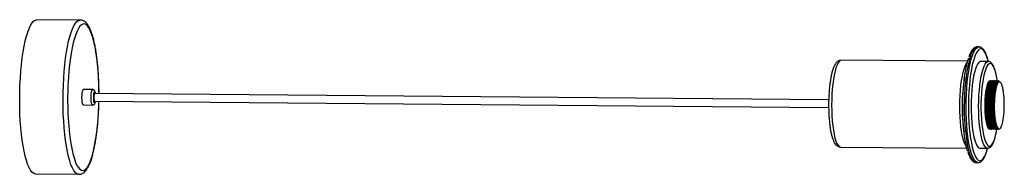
# Model space of a CAD drawing. Header units: millimetres. Extents: x -33 to 477, y -40 to 40.
import ezdxf

# ---------------------------------------------------------------- set-up
doc = ezdxf.new("R2010")
doc.units = ezdxf.units.MM

msp = doc.modelspace()

# ---------------------------------------------------------------- linework, layer by layer
at = {"color": 7, "linetype": 'Continuous', "lineweight": 25}
for p, q in [((-1.61, 40.02), (-24.08, 40.21)), ((464.3, 26.07), (463.32, 26.07)), ((458.38, 18.62), (392.92, 19.17)), ((469.12, 18.53), (465.21, 18.56)), ((470.49, 8.51), (470.37, 8.51)), ((471.47, 8.5), (471.35, 8.51)), ((472.45, 8.5), (472.32, 8.5)), ((473.42, 8.49), (473.3, 8.49)), ((474.4, 8.48), (474.28, 8.48)), ((474.95, 7.93), (474.7, 7.94)), ((4.92, 3.96), (0.03, 4)), ((386.39, -1.28), (5.88, 1.95)), ((-0.03, -4), (4.85, -4.04)), ((5.84, -2.05), (386.36, -5.27)), ((470.65, -16.49), (470.77, -16.49)), ((471.62, -16.5), (471.75, -16.5)), ((472.6, -16.51), (472.72, -16.51)), ((473.58, -16.51), (473.7, -16.51)), ((392.54, -25.83), (457.99, -26.38)), ((464.83, -26.44), (468.74, -26.47)), ((462.81, -33.92), (463.79, -33.93)), ((-24.76, -39.79), (-2.29, -39.98)), ((-2.25, -39.98), (-2.29, -39.98))]:
    msp.add_line(p, q, dxfattribs=at)
at = {"color": 8, "linetype": 'Continuous', "lineweight": 25}
for p, q in [((-8.1, 0.46), (-8.11, -1.31)), ((-8.11, -1.31), (-8.11, -2.43))]:
    msp.add_line(p, q, dxfattribs=at)
at = {"color": 7, "linetype": 'Continuous', "lineweight": 25, "flags": 128}
for points in [[(-32.97, -1.17), (-32.92, 2.58), (-32.81, 6.31), (-32.62, 9.99), (-32.36, 13.57), (-32.03, 17.05), (-31.63, 20.37), (-31.17, 23.52), (-30.65, 26.46), (-30.08, 29.17), (-29.45, 31.62), (-28.78, 33.8), (-28.08, 35.69), (-27.34, 37.26), (-26.57, 38.51), (-25.79, 39.42), (-24.99, 39.99), (-24.19, 40.2), (-24.08, 40.21)], [(458.45, -28.02), (458.4, -27.86), (457.88, -25.91), (457.4, -23.7), (456.99, -21.25), (456.63, -18.59), (456.34, -15.75), (456.12, -12.76), (455.98, -9.67), (455.9, -6.51), (455.91, -3.31), (455.98, -0.13), (456.14, 3.01), (456.36, 6.07), (456.65, 9), (457.01, 11.78), (457.43, 14.37), (457.91, 16.73), (458.44, 18.85), (458.95, 20.5)], [(462.38, 21.8), (461.94, 20.66), (461.37, 18.82), (460.84, 16.71), (460.36, 14.34), (459.94, 11.75), (459.58, 8.98), (459.29, 6.04), (459.07, 2.99), (458.91, -0.15), (458.84, -3.34), (458.83, -6.53), (458.91, -9.69), (459.05, -12.79), (459.27, -15.77), (459.56, -18.61), (459.92, -21.27), (460.33, -23.73), (460.81, -25.94), (461.33, -27.88), (461.66, -28.87)], [(465.21, 18.56), (464.73, 18.45), (464.14, 18), (463.55, 17.21), (462.99, 16.08), (462.46, 14.63), (461.97, 12.89), (461.53, 10.89), (461.14, 8.65), (460.82, 6.21), (460.56, 3.62), (460.37, 0.9), (460.25, -1.89), (460.21, -4.71), (460.25, -7.53), (460.36, -10.28), (460.55, -12.94), (460.8, -15.45), (461.12, -17.78), (461.51, -19.9), (461.94, -21.76), (462.43, -23.34), (462.96, -24.62), (463.52, -25.57), (464.1, -26.17), (464.7, -26.43), (464.83, -26.44)], [(468.22, 15.71), (467.79, 14.73), (467.29, 13.22), (466.83, 11.43), (466.42, 9.38), (466.06, 7.12), (465.77, 4.67), (465.55, 2.09), (465.4, -0.6), (465.32, -3.34), (465.32, -6.1), (465.39, -8.81), (465.54, -11.45), (465.76, -13.97), (466.05, -16.32), (466.4, -18.47), (466.81, -20.38), (467.26, -22.03), (467.77, -23.37), (467.85, -23.56)], [(469.11, 18.53), (468.97, 19.06), (468.97, 19.09)], [(470.01, 8.52), (469.57, 8.35), (469.13, 7.84), (468.71, 6.98), (468.32, 5.81), (467.98, 4.35), (467.7, 2.66), (467.48, 0.77), (467.32, -1.25), (467.25, -3.35), (467.24, -5.47), (467.32, -7.55), (467.47, -9.52), (467.69, -11.33), (467.97, -12.94), (468.31, -14.28), (468.69, -15.33), (469.11, -16.05), (469.56, -16.43), (470.01, -16.44), (470.15, -16.38)], [(475.04, 8.01), (474.96, 8.16), (474.31, 8.47), (473.66, 7.94), (473.05, 6.57), (472.54, 4.51), (472.16, 1.87), (471.93, -1.22), (471.88, -4.45), (472, -7.65), (472.31, -10.66), (472.77, -13.16), (473.36, -15.05), (474.05, -16.21), (474.78, -16.52), (474.78, -16.52)], [(0.03, 4), (-0.06, 3.98), (-0.31, 3.67), (-0.53, 3.04), (-0.7, 2.14), (-0.82, 1.05), (-0.85, -0.14)], [(5.88, 1.95), (5.86, 1.94), (5.7, 1.77), (5.56, 1.31), (5.47, 0.65), (5.44, -0.12), (5.47, -0.88), (5.56, -1.51), (5.7, -1.92), (5.84, -2.05)], [(-24.76, -39.79), (-25.05, -39.77), (-25.85, -39.46), (-26.63, -38.8), (-27.39, -37.79), (-28.13, -36.46), (-28.84, -34.8), (-29.5, -32.84), (-30.12, -30.58), (-30.69, -28.05), (-31.21, -25.28), (-31.66, -22.28), (-32.06, -19.08), (-32.38, -15.72), (-32.64, -12.21), (-32.82, -8.6), (-32.93, -4.9), (-32.97, -1.17)], [(-0.85, -0.14), (-0.82, -1.31), (-0.71, -2.37), (-0.53, -3.21), (-0.31, -3.77), (-0.07, -4), (-0.03, -4)], [(474.78, -16.52), (475.04, -16.41), (475.3, -16.19), (475.55, -15.85), (475.8, -15.4), (476.04, -14.84), (476.26, -14.17), (476.47, -13.41), (476.67, -12.55)], [(468.31, -27.91), (468.39, -27.66), (468.73, -26.47)]]:
    msp.add_lwpolyline(points, dxfattribs=at)
at = {"color": 8, "linetype": 'Continuous', "lineweight": 25, "flags": 128}
for points in [[(-10.5, -1.36), (-10.46, 2.39), (-10.34, 6.12), (-10.15, 9.8), (-9.89, 13.38), (-9.56, 16.86), (-9.16, 20.18), (-8.7, 23.33), (-8.18, 26.27), (-7.61, 28.98), (-6.98, 31.43), (-6.31, 33.61), (-5.61, 35.5), (-4.87, 37.07), (-4.1, 38.32), (-3.32, 39.23), (-2.52, 39.8), (-1.72, 40.01), (-1.63, 40.02)], [(8.11, 1.93), (8.11, 3.14), (8.03, 6.78), (7.89, 10.36), (7.66, 13.84), (7.37, 17.19), (7.01, 20.38), (6.58, 23.38), (6.09, 26.16), (5.55, 28.7), (4.95, 30.97), (4.31, 32.95), (3.62, 34.62), (2.9, 35.97), (2.16, 36.99), (1.39, 37.65), (0.62, 37.97), (-0.17, 37.93), (-0.95, 37.54), (-1.72, 36.8), (-2.48, 35.71), (-3.21, 34.29), (-3.92, 32.56), (-4.59, 30.51), (-5.21, 28.18), (-5.79, 25.59), (-6.31, 22.76), (-6.67, 20.47)], [(463.32, 26.07), (462.74, 25.96), (462.05, 25.5), (461.37, 24.69), (460.72, 23.55), (460.08, 22.08), (459.49, 20.31), (458.94, 18.26), (458.43, 15.95), (457.98, 13.4), (457.59, 10.65), (457.26, 7.73), (457, 4.67), (456.81, 1.51), (456.7, -1.71), (456.66, -4.95), (456.69, -8.19), (456.8, -11.38), (456.99, -14.47), (457.24, -17.45), (457.56, -20.26), (457.95, -22.89), (458.4, -25.29), (458.9, -27.44), (459.45, -29.32), (460.04, -30.9), (460.67, -32.16), (461.33, -33.09), (462.01, -33.68), (462.7, -33.92), (462.81, -33.92)], [(463.77, -33.93), (463.67, -33.93), (462.98, -33.69), (462.31, -33.1), (461.65, -32.17), (461.02, -30.9), (460.43, -29.33), (459.88, -27.45), (459.38, -25.3), (458.93, -22.9), (458.54, -20.27), (458.22, -17.46), (457.96, -14.48), (457.78, -11.38), (457.67, -8.2), (457.64, -4.96), (457.68, -1.72), (457.79, 1.51), (457.98, 4.66), (458.24, 7.72), (458.56, 10.64), (458.96, 13.39), (459.41, 15.94), (459.91, 18.25), (460.47, 20.3), (461.06, 22.07), (461.69, 23.54), (462.35, 24.68), (463.03, 25.49), (463.72, 25.95), (464.29, 26.07)], [(468.97, 19.09), (468.42, 20.87), (467.84, 22.37), (467.21, 23.55), (466.56, 24.4), (465.89, 24.9), (465.21, 25.06), (464.53, 24.86), (463.85, 24.31), (463.19, 23.42), (462.55, 22.2), (462.38, 21.8)], [(392.92, 19.17), (392.44, 19.06), (391.84, 18.61), (391.26, 17.82), (390.7, 16.69), (390.17, 15.24), (389.68, 13.5), (389.24, 11.5), (388.85, 9.26), (388.52, 6.83), (388.27, 4.23), (388.08, 1.52), (387.96, -1.28), (387.92, -4.1), (387.96, -6.91), (388.07, -9.67), (388.25, -12.32), (388.51, -14.84), (388.83, -17.17), (389.21, -19.28), (389.65, -21.15), (390.14, -22.73), (390.67, -24), (391.23, -24.95), (391.81, -25.56), (392.41, -25.82), (392.54, -25.83)], [(457.84, -25.74), (457.66, -25.52), (457.1, -24.57), (456.57, -23.29), (456.08, -21.71), (455.64, -19.85), (455.26, -17.73), (454.94, -15.4), (454.68, -12.89), (454.5, -10.23), (454.39, -7.48), (454.35, -4.66), (454.39, -1.84), (454.51, 0.95), (454.7, 3.67), (454.96, 6.26), (455.28, 8.7), (455.67, 10.94), (456.11, 12.94), (456.6, 14.68), (457.13, 16.13), (457.69, 17.26), (458.21, 17.98)], [(468.71, -26.47), (468.61, -26.46), (468.01, -26.21), (467.43, -25.6), (466.87, -24.65), (466.34, -23.37), (465.85, -21.79), (465.41, -19.93), (465.03, -17.82), (464.71, -15.48), (464.45, -12.97), (464.27, -10.31), (464.16, -7.56), (464.12, -4.75), (464.16, -1.92), (464.28, 0.87), (464.47, 3.58), (464.72, 6.18), (465.05, 8.62), (465.44, 10.86), (465.88, 12.86), (466.37, 14.6), (466.9, 16.04), (467.46, 17.17), (468.04, 17.97), (468.64, 18.42), (469.13, 18.53)], [(473.17, 11.72), (472.78, 13.28), (472.3, 14.77), (471.78, 15.96), (471.23, 16.83), (470.65, 17.35), (470.07, 17.52), (469.48, 17.33), (468.9, 16.8), (468.33, 15.93), (468.22, 15.71)], [(4.85, -4.04), (4.69, -3.97), (4.45, -3.57), (4.26, -2.86), (4.11, -1.9), (4.04, -0.77), (4.04, 0.42), (4.12, 1.57), (4.26, 2.58), (4.46, 3.35), (4.7, 3.83), (4.92, 3.96)], [(6.36, 1.94), (6.35, 1.96), (6.18, 2.6), (5.98, 2.92), (5.75, 2.89), (5.54, 2.5), (5.37, 1.8), (5.26, 0.88), (5.22, -0.15), (5.26, -1.17), (5.37, -2.06), (5.54, -2.7), (5.75, -3.02), (5.97, -2.98), (6.18, -2.59), (6.32, -2.05)], [(-2.29, -39.98), (-2.58, -39.96), (-3.38, -39.65), (-4.16, -38.99), (-4.92, -37.99), (-5.66, -36.65), (-6.37, -34.99), (-7.03, -33.03), (-7.65, -30.77), (-8.22, -28.24), (-8.74, -25.47), (-9.2, -22.47), (-9.59, -19.27), (-9.91, -15.91), (-10.17, -12.4), (-10.35, -8.79), (-10.46, -5.09), (-10.5, -1.36)], [(-7.15, -19.19), (-6.8, -21.9), (-6.34, -24.8), (-5.83, -27.46), (-5.25, -29.87), (-4.63, -32), (-3.97, -33.82), (-3.27, -35.34), (-2.53, -36.52), (-1.78, -37.36), (-1.01, -37.86), (-0.22, -38), (0.56, -37.78), (1.34, -37.21), (2.1, -36.3), (2.85, -35.05), (3.57, -33.46), (4.26, -31.57), (4.9, -29.38), (5.51, -26.92), (6.06, -24.21), (6.55, -21.27), (6.98, -18.13), (7.35, -14.82), (7.65, -11.37), (7.87, -7.82), (8.03, -4.2), (8.08, -2.06)], [(467.85, -23.56), (468.3, -24.4), (468.87, -25.09), (469.45, -25.44), (470.04, -25.43), (470.62, -25.08), (471.19, -24.37), (471.75, -23.33), (472.27, -21.97), (472.64, -20.76)], [(461.66, -28.87), (461.9, -29.54), (462.51, -30.88), (463.15, -31.9), (463.81, -32.58), (464.49, -32.91), (465.17, -32.88), (465.85, -32.51), (466.52, -31.79), (467.17, -30.73), (467.8, -29.35), (468.31, -27.91)]]:
    msp.add_lwpolyline(points, dxfattribs=at)
at = {"color": 7, "linetype": 'Continuous', "lineweight": 25}
for centre, radius, start, end in [((147.22, -0.65), 155.33, 172.1839, 179.5899), ((541.87, -4.59), 86.36, 170.0197, 189.0092), ((429.54, 2.25), 44.64, 7.6616, 12.2523), ((144.1, -2.14), 152.21, 180.1091, 186.4318), ((434.57, -10.53), 39.42, 344.9605, 351.3256)]:
    msp.add_arc(centre, radius, start, end, dxfattribs=at)
for points, knots in [([(8.15, 1.93), (8.15, 2.28), (8.16, 3.81), (8.1, 6.48), (7.97, 9.91), (7.77, 13.26), (7.51, 16.51), (7.18, 19.62), (6.79, 22.59), (6.34, 25.38), (5.83, 27.97), (5.26, 30.36), (4.64, 32.52), (3.96, 34.44), (3.2, 36.14), (2.38, 37.53), (1.5, 38.61), (0.58, 39.38), (-0.41, 39.84), (-1.18, 40.05), (-1.59, 40), (-1.65, 39.99)], [0, 0, 0, 0, 0.018018, 0.077184, 0.136366, 0.19558, 0.254844, 0.314182, 0.373625, 0.433212, 0.493002, 0.553082, 0.613586, 0.674723, 0.736826, 0.800371, 0.858017, 0.907273, 0.950908, 0.992116, 1, 1, 1, 1]), ([(463.35, 26.04), (463.24, 26.05), (462.84, 26.09), (462.18, 25.83), (461.43, 25.33), (460.73, 24.54), (460.05, 23.43), (459.48, 22.23), (459.16, 21.29), (459.04, 20.95)], [0, 0, 0, 0, 0.056682, 0.199344, 0.345577, 0.510757, 0.697122, 0.889206, 1, 1, 1, 1]), ([(468.92, 19.48), (468.92, 19.49), (468.75, 20.17), (468.37, 21.31), (467.77, 22.86), (467.1, 24.12), (466.39, 25.07), (465.63, 25.7), (464.92, 26.04), (464.46, 26.03), (464.28, 26.03)], [0, 0, 0, 0, 0.0024106, 0.1638973, 0.3267935, 0.4919571, 0.6605026, 0.8002201, 0.9234585, 1, 1, 1, 1]), ([(392.91, 19.17), (392.59, 19.14), (391.95, 19.08), (391.13, 18.65), (390.44, 18.05), (389.8, 17.23), (389.18, 16.1), (388.6, 14.62), (388.08, 12.85), (387.63, 10.89), (387.25, 8.76), (386.94, 6.49), (386.69, 4.08), (386.5, 1.58), (386.39, -0.99), (386.34, -3.6), (386.36, -6.19), (386.45, -8.75), (386.61, -11.22), (386.83, -13.59), (387.12, -15.82), (387.47, -17.87), (387.88, -19.74), (388.37, -21.41), (388.93, -22.87), (389.56, -24.02), (390.27, -24.87), (391.03, -25.45), (391.81, -25.79), (392.34, -25.79), (392.55, -25.8)], [0, 0, 0, 0, 0.025312, 0.050091, 0.076532, 0.107648, 0.146248, 0.189734, 0.231431, 0.271693, 0.311172, 0.35021, 0.388986, 0.427604, 0.466128, 0.504604, 0.543068, 0.581547, 0.620072, 0.658683, 0.697436, 0.736414, 0.77575, 0.815679, 0.856647, 0.899506, 0.932169, 0.959077, 0.983727, 1, 1, 1, 1]), ([(473.16, 11.96), (473.15, 11.99), (473.02, 12.68), (472.7, 13.81), (472.22, 15.32), (471.66, 16.56), (471.05, 17.5), (470.39, 18.12), (469.74, 18.48), (469.3, 18.49), (469.13, 18.49)], [0, 0, 0, 0, 0.008267, 0.169412, 0.332017, 0.497139, 0.666614, 0.805448, 0.923718, 1, 1, 1, 1]), ([(469.37, 7.67), (469.28, 7.62), (468.98, 7.42), (468.52, 6.25), (468.02, 4.28), (467.65, 1.7), (467.43, -1.25), (467.38, -4.4), (467.51, -7.51), (467.81, -10.39), (468.25, -12.83), (468.83, -14.65), (469.46, -15.76), (469.89, -15.85), (470.09, -15.89)], [0, 0, 0, 0, 0.036412, 0.126239, 0.214534, 0.302828, 0.392656, 0.48095, 0.569245, 0.659072, 0.747367, 0.835661, 0.925489, 1, 1, 1, 1]), ([(469.21, 7.12), (469.06, 6.83), (468.72, 6.16), (468.27, 4.25), (467.89, 1.71), (467.68, -1.26), (467.63, -4.4), (467.75, -7.51), (468.05, -10.4), (468.5, -12.79), (468.93, -14.32), (469.21, -14.75), (469.27, -14.85)], [0, 0, 0, 0, 0.0832197, 0.1933079, 0.3033962, 0.415396, 0.5254842, 0.6355725, 0.7475723, 0.8576605, 0.9677487, 1, 1, 1, 1]), ([(470.37, 8.46), (470.34, 8.48), (470.09, 8.62), (469.62, 8.06), (469.01, 6.75), (468.49, 4.64), (468.1, 1.96), (467.87, -1.14), (467.81, -4.42), (467.94, -7.68), (468.25, -10.68), (468.72, -13.23), (469.32, -15.14), (469.98, -16.3), (470.44, -16.4), (470.65, -16.44)], [0, 0, 0, 0, 0.011473, 0.094327, 0.17862, 0.261473, 0.344327, 0.42862, 0.511473, 0.594327, 0.67862, 0.761473, 0.844327, 0.92862, 1, 1, 1, 1]), ([(470.95, 8.24), (470.77, 8.38), (470.37, 8.67), (469.74, 8.09), (469.13, 6.74), (468.61, 4.64), (468.22, 1.95), (467.99, -1.14), (467.94, -4.42), (468.07, -7.68), (468.38, -10.68), (468.84, -13.23), (469.44, -15.16), (470.13, -16.28), (470.73, -16.65), (471.08, -16.35), (471.18, -16.26)], [0, 0, 0, 0, 0.063229, 0.138202, 0.214476, 0.289448, 0.364421, 0.440695, 0.515667, 0.590639, 0.666914, 0.741886, 0.816858, 0.893132, 0.968105, 1, 1, 1, 1]), ([(470.34, 7.66), (470.26, 7.61), (469.96, 7.41), (469.5, 6.24), (469, 4.27), (468.63, 1.69), (468.41, -1.26), (468.36, -4.41), (468.48, -7.52), (468.78, -10.4), (469.23, -12.84), (469.8, -14.66), (470.43, -15.77), (470.87, -15.86), (471.07, -15.9)], [0, 0, 0, 0, 0.036412, 0.126239, 0.214534, 0.302828, 0.392656, 0.48095, 0.569245, 0.659072, 0.747367, 0.835661, 0.925489, 1, 1, 1, 1]), ([(470.18, 7.12), (470.04, 6.82), (469.69, 6.15), (469.25, 4.25), (468.87, 1.7), (468.65, -1.27), (468.6, -4.41), (468.73, -7.52), (469.03, -10.41), (469.48, -12.8), (469.9, -14.32), (470.19, -14.76), (470.25, -14.86)], [0, 0, 0, 0, 0.0832197, 0.1933079, 0.3033962, 0.415396, 0.5254842, 0.6355725, 0.7475723, 0.8576605, 0.9677487, 1, 1, 1, 1]), ([(471.35, 8.46), (471.32, 8.47), (471.07, 8.61), (470.6, 8.05), (469.99, 6.75), (469.47, 4.63), (469.08, 1.95), (468.85, -1.15), (468.79, -4.43), (468.92, -7.69), (469.23, -10.69), (469.7, -13.24), (470.3, -15.14), (470.96, -16.31), (471.42, -16.4), (471.63, -16.45)], [0, 0, 0, 0, 0.011473, 0.094327, 0.17862, 0.261473, 0.344327, 0.42862, 0.511473, 0.594327, 0.67862, 0.761473, 0.844327, 0.92862, 1, 1, 1, 1]), ([(471.92, 8.24), (471.74, 8.37), (471.35, 8.66), (470.72, 8.08), (470.11, 6.73), (469.59, 4.63), (469.2, 1.95), (468.97, -1.15), (468.91, -4.43), (469.04, -7.69), (469.35, -10.69), (469.82, -13.24), (470.42, -15.17), (471.11, -16.29), (471.71, -16.66), (472.05, -16.36), (472.16, -16.27)], [0, 0, 0, 0, 0.063229, 0.138202, 0.214476, 0.289448, 0.364421, 0.440695, 0.515667, 0.590639, 0.666914, 0.741886, 0.816858, 0.893132, 0.968105, 1, 1, 1, 1]), ([(469.47, 7.69), (469.42, 7.61), (469.33, 7.45), (469.24, 7.28), (469.2, 7.2)], [0, 0, 0, 0, 0.500002, 1, 1, 1, 1]), ([(471.32, 7.66), (471.24, 7.6), (470.94, 7.4), (470.47, 6.23), (469.98, 4.26), (469.6, 1.68), (469.39, -1.27), (469.34, -4.41), (469.46, -7.53), (469.76, -10.4), (470.21, -12.84), (470.78, -14.66), (471.41, -15.78), (471.85, -15.87), (472.05, -15.91)], [0, 0, 0, 0, 0.036412, 0.126239, 0.214534, 0.302828, 0.392656, 0.48095, 0.569245, 0.659072, 0.747367, 0.835661, 0.925489, 1, 1, 1, 1]), ([(471.16, 7.11), (471.01, 6.82), (470.67, 6.14), (470.22, 4.24), (469.85, 1.69), (469.63, -1.27), (469.58, -4.42), (469.71, -7.53), (470, -10.42), (470.46, -12.81), (470.88, -14.33), (471.16, -14.77), (471.23, -14.87)], [0, 0, 0, 0, 0.08322, 0.193308, 0.303396, 0.415396, 0.525484, 0.635572, 0.747572, 0.857661, 0.967749, 1, 1, 1, 1]), ([(472.32, 8.45), (472.29, 8.46), (472.05, 8.6), (471.57, 8.04), (470.97, 6.74), (470.44, 4.62), (470.05, 1.94), (469.82, -1.15), (469.77, -4.44), (469.9, -7.69), (470.21, -10.7), (470.67, -13.25), (471.27, -15.15), (471.93, -16.32), (472.39, -16.41), (472.6, -16.46)], [0, 0, 0, 0, 0.011473, 0.094327, 0.17862, 0.261473, 0.344327, 0.42862, 0.511473, 0.594327, 0.67862, 0.761473, 0.844327, 0.92862, 1, 1, 1, 1]), ([(472.9, 8.23), (472.72, 8.36), (472.32, 8.65), (471.7, 8.08), (471.09, 6.73), (470.57, 4.62), (470.17, 1.94), (469.95, -1.15), (469.89, -4.44), (470.02, -7.69), (470.33, -10.7), (470.8, -13.24), (471.39, -15.18), (472.09, -16.29), (472.69, -16.67), (473.03, -16.36), (473.13, -16.27)], [0, 0, 0, 0, 0.063229, 0.138202, 0.214476, 0.289448, 0.364421, 0.440695, 0.515667, 0.590639, 0.666914, 0.741886, 0.816858, 0.893132, 0.968105, 1, 1, 1, 1]), ([(470.44, 7.69), (470.4, 7.6), (470.31, 7.44), (470.22, 7.27), (470.18, 7.19)], [0, 0, 0, 0, 0.500002, 1, 1, 1, 1]), ([(472.3, 7.65), (472.21, 7.59), (471.92, 7.4), (471.45, 6.23), (470.95, 4.25), (470.58, 1.68), (470.36, -1.28), (470.31, -4.42), (470.44, -7.54), (470.74, -10.41), (471.19, -12.85), (471.76, -14.67), (472.39, -15.79), (472.82, -15.87), (473.02, -15.91)], [0, 0, 0, 0, 0.036412, 0.126239, 0.214534, 0.302828, 0.392656, 0.48095, 0.569245, 0.659072, 0.747367, 0.835661, 0.925489, 1, 1, 1, 1]), ([(472.14, 7.1), (471.99, 6.81), (471.65, 6.13), (471.2, 4.23), (470.82, 1.68), (470.61, -1.28), (470.56, -4.43), (470.68, -7.54), (470.98, -10.43), (471.43, -12.82), (471.86, -14.34), (472.14, -14.78), (472.21, -14.88)], [0, 0, 0, 0, 0.08322, 0.193308, 0.303396, 0.415396, 0.525484, 0.635572, 0.747572, 0.857661, 0.967749, 1, 1, 1, 1]), ([(473.3, 8.44), (473.27, 8.46), (473.03, 8.59), (472.55, 8.03), (471.94, 6.73), (471.42, 4.61), (471.03, 1.93), (470.8, -1.16), (470.75, -4.45), (470.87, -7.7), (471.18, -10.71), (471.65, -13.26), (472.25, -15.16), (472.91, -16.33), (473.37, -16.42), (473.58, -16.46)], [0, 0, 0, 0, 0.011473, 0.094327, 0.17862, 0.261473, 0.344327, 0.42862, 0.511473, 0.594327, 0.67862, 0.761473, 0.844327, 0.92862, 1, 1, 1, 1]), ([(473.88, 8.22), (473.7, 8.35), (473.3, 8.64), (472.67, 8.07), (472.06, 6.72), (471.54, 4.61), (471.15, 1.93), (470.92, -1.16), (470.87, -4.45), (471, -7.7), (471.31, -10.71), (471.77, -13.25), (472.37, -15.18), (473.06, -16.31), (473.72, -16.68), (474.13, -16.3), (474.29, -16.15)], [0, 0, 0, 0, 0.062077, 0.135683, 0.210567, 0.284173, 0.357779, 0.432663, 0.506269, 0.579875, 0.654759, 0.728365, 0.801971, 0.876855, 0.950462, 1, 1, 1, 1]), ([(471.42, 7.68), (471.38, 7.6), (471.29, 7.43), (471.2, 7.26), (471.15, 7.18)], [0, 0, 0, 0, 0.500002, 1, 1, 1, 1]), ([(473.27, 7.64), (473.19, 7.58), (472.89, 7.39), (472.43, 6.22), (471.93, 4.25), (471.56, 1.67), (471.34, -1.29), (471.29, -4.43), (471.41, -7.55), (471.71, -10.42), (472.16, -12.86), (472.74, -14.68), (473.37, -15.79), (473.8, -15.88), (474, -15.92)], [0, 0, 0, 0, 0.036412, 0.126239, 0.214534, 0.302828, 0.392656, 0.48095, 0.569245, 0.659072, 0.747367, 0.835661, 0.925489, 1, 1, 1, 1]), ([(473.11, 7.09), (472.97, 6.8), (472.62, 6.12), (472.18, 4.22), (471.8, 1.67), (471.58, -1.29), (471.53, -4.43), (471.66, -7.55), (471.96, -10.43), (472.41, -12.82), (472.83, -14.35), (473.12, -14.79), (473.18, -14.89)], [0, 0, 0, 0, 0.08322, 0.193308, 0.303396, 0.415396, 0.525484, 0.635572, 0.747572, 0.857661, 0.967749, 1, 1, 1, 1]), ([(474.28, 8.43), (474.25, 8.45), (474, 8.58), (473.53, 8.02), (472.92, 6.72), (472.4, 4.6), (472.01, 1.92), (471.78, -1.17), (471.72, -4.46), (471.85, -7.71), (472.16, -10.73), (472.63, -13.23), (473.07, -14.82), (473.37, -15.28), (473.44, -15.39)], [0, 0, 0, 0, 0.013203, 0.108547, 0.205546, 0.30089, 0.396234, 0.493234, 0.588578, 0.683922, 0.780921, 0.876265, 0.971609, 1, 1, 1, 1]), ([(472.4, 7.67), (472.35, 7.59), (472.26, 7.42), (472.18, 7.25), (472.13, 7.17)], [0, 0, 0, 0, 0.500002, 1, 1, 1, 1]), ([(474.7, 7.89), (474.67, 7.9), (474.44, 8.03), (473.98, 7.5), (473.4, 6.25), (472.91, 4.22), (472.59, 2.1), (472.47, 0.66), (472.43, 0.17)], [0, 0, 0, 0, 0.029613, 0.243961, 0.46203, 0.676378, 0.890726, 1, 1, 1, 1]), ([(475.77, 7.18), (475.62, 7.45), (475.46, 7.65), (475.13, 7.9), (474.97, 7.95), (474.63, 7.9), (474.46, 7.8), (474.14, 7.44), (473.97, 7.18), (473.67, 6.54), (473.52, 6.14), (473.24, 5.23), (473.11, 4.71), (472.75, 2.99), (472.56, 1.64), (472.43, 0.17)], [0, 0, 0, 0, 0.125, 0.125, 0.25, 0.25, 0.375, 0.375, 0.5, 0.5, 0.625, 0.625, 0.75, 0.75, 1, 1, 1, 1]), ([(473.37, 7.66), (473.33, 7.58), (473.24, 7.41), (473.15, 7.25), (473.11, 7.16)], [0, 0, 0, 0, 0.500002, 1, 1, 1, 1]), ([(476.67, -12.55), (476.74, -12.18), (476.81, -11.78), (476.94, -10.95), (477, -10.53), (477.11, -9.65), (477.16, -9.19), (477.24, -8.26), (477.28, -7.78), (477.37, -6.32), (477.4, -5.33), (477.41, -3.83), (477.41, -3.32), (477.39, -2.33), (477.38, -1.84), (477.34, -0.88), (477.31, -0.4), (477.26, 0.3), (477.24, 0.54), (477.2, 0.99), (477.18, 1.22), (477.06, 2.32), (476.94, 3.14), (476.67, 4.63), (476.51, 5.28), (476.25, 6.11), (476.16, 6.37), (475.97, 6.81), (475.87, 7.01), (475.77, 7.18)], [0, 0, 0, 0, 0.0625, 0.0625, 0.125, 0.125, 0.1875, 0.1875, 0.25, 0.25, 0.375, 0.375, 0.4375, 0.4375, 0.5, 0.5, 0.5625, 0.5625, 0.59375, 0.59375, 0.625, 0.625, 0.75, 0.75, 0.875, 0.875, 0.9375, 0.9375, 1, 1, 1, 1]), ([(6.38, 1.94), (6.36, 2.12), (6.28, 2.62), (6.1, 3.13), (5.78, 3.61), (5.36, 3.91), (5.06, 3.93), (4.93, 3.94)], [0, 0, 0, 0, 0.176243, 0.502534, 0.712639, 0.87315, 1, 1, 1, 1]), ([(472.43, 0.17), (472.39, -0.3), (472.35, -0.78), (472.29, -1.75), (472.26, -2.24), (472.23, -3.23), (472.22, -3.73), (472.21, -4.73), (472.21, -5.23), (472.24, -6.72), (472.28, -7.69), (472.38, -9.1), (472.42, -9.56), (472.52, -10.44), (472.57, -10.86), (472.68, -11.68), (472.75, -12.07), (472.89, -12.82), (472.96, -13.17), (473.12, -13.82), (473.2, -14.12), (473.37, -14.68), (473.46, -14.94), (473.74, -15.62), (473.94, -15.96), (474.25, -16.3), (474.35, -16.39), (474.56, -16.5), (474.67, -16.52), (474.78, -16.52)], [0, 0, 0, 0, 0.0625, 0.0625, 0.125, 0.125, 0.1875, 0.1875, 0.25, 0.25, 0.375, 0.375, 0.4375, 0.4375, 0.5, 0.5, 0.5625, 0.5625, 0.625, 0.625, 0.6875, 0.6875, 0.75, 0.75, 0.875, 0.875, 0.9375, 0.9375, 1, 1, 1, 1]), ([(-2.2, -39.96), (-1.9, -39.94), (-1.24, -39.9), (-0.3, -39.49), (0.6, -38.84), (1.46, -37.93), (2.3, -36.7), (3.11, -35.12), (3.87, -33.23), (4.56, -31.1), (5.19, -28.75), (5.76, -26.2), (6.28, -23.45), (6.74, -20.52), (7.13, -17.44), (7.47, -14.22), (7.74, -10.89), (7.95, -7.48), (8.07, -4.53), (8.11, -2.71), (8.12, -2.06)], [0, 0, 0, 0, 0.0359137, 0.0791024, 0.1247144, 0.1762983, 0.2357376, 0.3000547, 0.3638363, 0.4262265, 0.4876244, 0.5483779, 0.6087086, 0.6687549, 0.7286054, 0.7883192, 0.8479372, 0.9074892, 0.966998, 1, 1, 1, 1]), ([(4.85, -4.02), (4.93, -4.02), (5.17, -4.03), (5.52, -3.86), (5.82, -3.58), (6.05, -3.19), (6.23, -2.73), (6.31, -2.27), (6.35, -2.05)], [0, 0, 0, 0, 0.08348, 0.225967, 0.362313, 0.530798, 0.7725, 1, 1, 1, 1]), ([(468.98, -15.44), (469.02, -15.35), (469.11, -15.19), (469.2, -15.02), (469.24, -14.94)], [0, 0, 0, 0, 0.5000022, 1, 1, 1, 1]), ([(469.27, -14.93), (469.31, -15.02), (469.4, -15.18), (469.48, -15.35), (469.53, -15.44)], [0, 0, 0, 0, 0.499998, 1, 1, 1, 1]), ([(469.95, -15.45), (470, -15.36), (470.09, -15.2), (470.17, -15.03), (470.22, -14.95)], [0, 0, 0, 0, 0.5000022, 1, 1, 1, 1]), ([(470.24, -14.94), (470.29, -15.03), (470.37, -15.19), (470.46, -15.36), (470.5, -15.44)], [0, 0, 0, 0, 0.499998, 1, 1, 1, 1]), ([(470.93, -15.45), (470.97, -15.37), (471.06, -15.2), (471.15, -15.04), (471.2, -14.95)], [0, 0, 0, 0, 0.500002, 1, 1, 1, 1]), ([(471.22, -14.95), (471.26, -15.03), (471.35, -15.2), (471.44, -15.37), (471.48, -15.45)], [0, 0, 0, 0, 0.499998, 1, 1, 1, 1]), ([(472.2, -14.96), (472.24, -15.04), (472.33, -15.21), (472.41, -15.38), (472.46, -15.46)], [0, 0, 0, 0, 0.499998, 1, 1, 1, 1]), ([(473.18, -14.97), (473.22, -15.05), (473.3, -15.22), (473.39, -15.39), (473.43, -15.47)], [0, 0, 0, 0, 0.499998, 1, 1, 1, 1]), ([(468.94, -15.79), (469.02, -15.92), (469.32, -16.46), (469.76, -16.63), (470.1, -16.34), (470.2, -16.25)], [0, 0, 0, 0, 0.187534, 0.757515, 1, 1, 1, 1]), ([(468.68, -26.44), (468.75, -26.46), (469.07, -26.51), (469.66, -26.29), (470.32, -25.85), (470.93, -25.15), (471.52, -24.16), (472.08, -22.8), (472.44, -21.75), (472.6, -21.11), (472.6, -21.09)], [0, 0, 0, 0, 0.03228, 0.163002, 0.294845, 0.445613, 0.623844, 0.811177, 0.993823, 1, 1, 1, 1]), ([(458.52, -28.42), (458.58, -28.62), (458.82, -29.44), (459.3, -30.61), (459.96, -31.91), (460.67, -32.87), (461.42, -33.52), (462.15, -33.88), (462.63, -33.89), (462.82, -33.89)], [0, 0, 0, 0, 0.061679, 0.242371, 0.425504, 0.612325, 0.769194, 0.90683, 1, 1, 1, 1]), ([(463.76, -33.9), (463.85, -33.91), (464.23, -33.95), (464.88, -33.72), (465.62, -33.23), (466.33, -32.46), (467.01, -31.38), (467.65, -30.03), (468.04, -28.91), (468.22, -28.38)], [0, 0, 0, 0, 0.043601, 0.179838, 0.31868, 0.474792, 0.651647, 0.835153, 1, 1, 1, 1])]:
    msp.add_open_spline(points, degree=3, knots=knots, dxfattribs=at)

doc.saveas('drawing.dxf')
